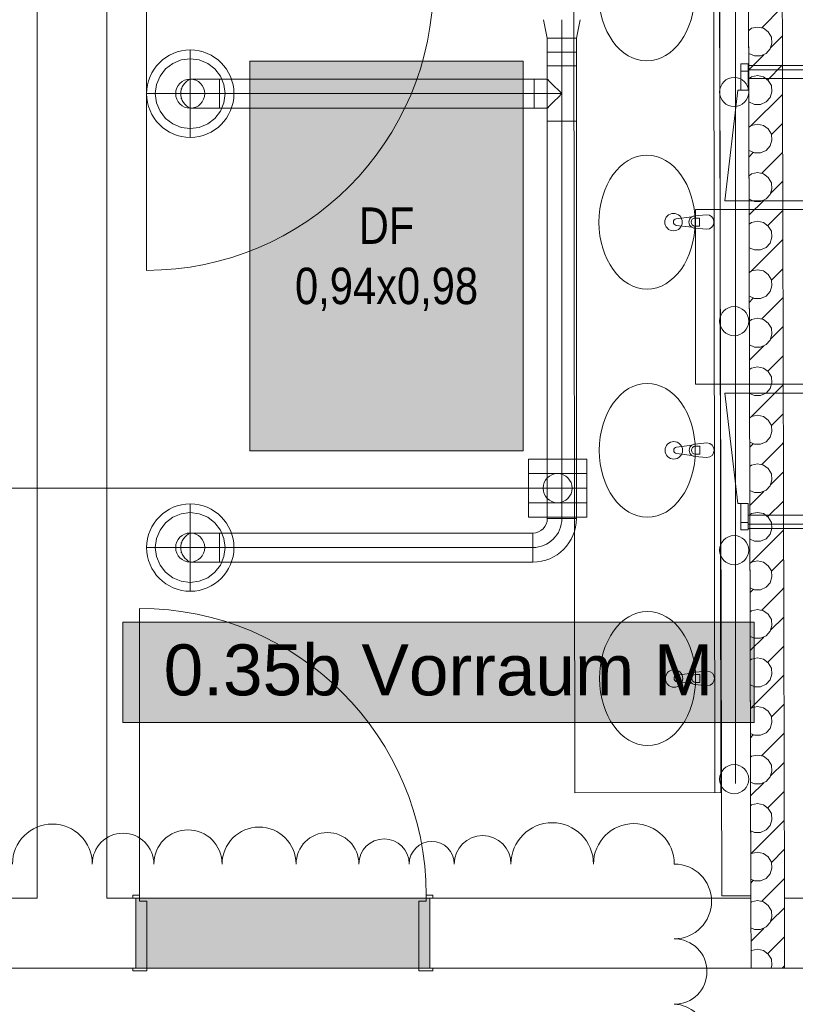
# Model space of a CAD drawing. Header units: metres. Extents: x -80 to 1923, y -189 to 69.
# Tile 147 of 256: x 952.95 to 955.62, y 16.58 to 19.96. Entities that reach past the tile are written whole.
import ezdxf
from ezdxf.enums import TextEntityAlignment as Align

# ---------------------------------------------------------------- set-up
doc = ezdxf.new("R2010")
doc.units = ezdxf.units.M
doc.header["$MEASUREMENT"] = 0
doc.linetypes.add('STRICHPUNKT2', pattern=[12.7, 6.35, -3.175, 0, -3.175])
for name, color, linetype in [('10 Wand außen', 7, 'Continuous'), ('70 Entwässerung_Schmutzwasser', 7, 'Continuous'), ('70 Lüftung', 7, 'Continuous'), ('90 Allgemein Hinweise', 7, 'Continuous'), ('Abbruch_10 Wand außen', 7, 'Continuous'), ('Neubau_00 Schraffuren', 7, 'Continuous'), ('Neubau_10 Wand außen', 7, 'Continuous'), ('Neubau_10 Wand innen', 7, 'Continuous'), ('Neubau_30 Dachfenster', 7, 'Continuous'), ('Neubau_50 Möblierung', 7, 'Continuous'), ('Neubau_70 Entwässerung_Schmutzwasser', 7, 'Continuous'), ('Neubau_80 Raum', 7, 'Continuous')]:
    doc.layers.add(name, color=color, linetype=linetype)
doc.styles.add('ERSTELLTER_STIL_1', font='ARIALN.TTF')
doc.styles.add('ERSTELLTER_STIL_2', font='ARIALN.TTF')
doc.styles.add('ERSTELLTER_STIL_3', font='arial.ttf')
doc.linetypes.add('Abbruch 1', pattern='A,0,[1,995_ARC_250 PAU_GR+SC_2607011.Shx,S=0.001984,R=0,X=0,Y=0],-0.25,0', length=0.25)

# ---------------------------------------------------------------- blocks, each defined once
blk = doc.blocks.new('Blockrahmentür 1-Fl 27_7')
at = {"layer": 'Neubau_10 Wand außen', "color": 7, "linetype": 'Continuous', "lineweight": 13}
for p, q in [((0.4925, 0.01), (0.4925, 0.995)), ((-0.4925, 0.01), (-0.515, 0.01)), ((-0.515, 0.01), (-0.515, 0)), ((-0.515, 0), (-0.505, 0)), ((-0.505, 0), (-0.505, -0.24)), ((-0.4925, -0.01), (-0.4925, 0.01)), ((0.4925, -0.01), (0.4925, 0.01)), ((0.4925, 0.01), (0.515, 0.01)), ((0.515, 0), (0.505, 0)), ((0.505, 0), (0.505, -0.24)), ((0.515, 0.01), (0.515, 0)), ((-0.4675, -0.01), (-0.4925, -0.01)), ((-0.4675, -0.25), (-0.4675, -0.01)), ((0.4675, -0.25), (0.4675, -0.01)), ((0.4675, -0.01), (0.4925, -0.01)), ((-0.505, -0.24), (-0.515, -0.24)), ((-0.515, -0.24), (-0.515, -0.25)), ((-0.515, -0.25), (-0.4675, -0.25)), ((0.515, -0.25), (0.4675, -0.25)), ((0.505, -0.24), (0.515, -0.24)), ((0.515, -0.24), (0.515, -0.25))]:
    blk.add_line(p, q, dxfattribs=at)
at = {"layer": 'Neubau_10 Wand außen', "color": 7, "linetype": 'Continuous', "lineweight": 9}
for p, q in [((-0.505, 0), (-0.505, -0.24)), ((-0.505, 0), (-0.505, -0.24)), ((0.505, 0), (0.505, -0.24)), ((0.505, 0), (0.505, -0.24))]:
    blk.add_line(p, q, dxfattribs=at)
blk.add_arc((0.4925, 0.01), 0.985, 90, 180, dxfattribs=at)
blk = doc.blocks.new('*X246', base_point=(929.77, 0))
at = {"layer": 'Neubau_10 Wand innen', "color": 8, "linetype": 'Continuous', "lineweight": 9}
for p, q in [((955.5012, 16.9312), (955.5119, 16.9419)), ((955.4663, 16.929), (955.464, 16.9273)), ((955.4867, 16.9333), (955.4663, 16.929)), ((955.507, 16.929), (955.4867, 16.9333)), ((955.5238, 16.9168), (955.507, 16.929)), ((955.5342, 16.8988), (955.5238, 16.9168)), ((955.5318, 16.8618), (955.579, 16.909)), ((955.53, 16.8583), (955.5364, 16.8781)), ((955.5364, 16.8781), (955.5342, 16.8988)), ((955.4642, 16.8398), (955.4763, 16.8344)), ((955.4971, 16.8344), (955.5161, 16.8429)), ((955.5161, 16.8429), (955.53, 16.8583)), ((955.4643, 16.7943), (955.5082, 16.8382)), ((955.4763, 16.8344), (955.4971, 16.8344)), ((955.522, 16.752), (955.5793, 16.8093)), ((955.4663, 16.7623), (955.4644, 16.7609)), ((955.4867, 16.7667), (955.4663, 16.7623)), ((955.507, 16.7623), (955.4867, 16.7667)), ((955.5238, 16.7501), (955.507, 16.7623)), ((955.5342, 16.7321), (955.5238, 16.7501)), ((955.5333, 16.7019), (955.5364, 16.7114)), ((955.5364, 16.7114), (955.5342, 16.7321)), ((955.5719, 16.7019), (955.5795, 16.7095))]:
    blk.add_line(p, q, dxfattribs=at)
blk = doc.blocks.new('*X248', base_point=(929.77, 0))
at = {"layer": 'Neubau_10 Wand innen', "color": 8, "linetype": 'Continuous', "lineweight": 9}
for p, q in [((955.4651, 20.0951), (955.566, 20.196)), ((955.5161, 20.1762), (955.53, 20.1917)), ((955.53, 20.1917), (955.5314, 20.196)), ((955.456, 20.1777), (955.4573, 20.1762)), ((955.4573, 20.1762), (955.4763, 20.1678)), ((955.4763, 20.1678), (955.4971, 20.1678)), ((955.4971, 20.1678), (955.5161, 20.1762)), ((955.4663, 20.0957), (955.4562, 20.0883)), ((955.4867, 20.1), (955.4663, 20.0957)), ((955.507, 20.0957), (955.4867, 20.1)), ((955.5238, 20.0835), (955.507, 20.0957)), ((955.5345, 20.0645), (955.5712, 20.1012)), ((955.5342, 20.0655), (955.5238, 20.0835)), ((955.5364, 20.0448), (955.5342, 20.0655)), ((955.5161, 20.0095), (955.53, 20.025)), ((955.53, 20.025), (955.5364, 20.0448)), ((955.4564, 20.0105), (955.4573, 20.0095)), ((955.4565, 19.9865), (955.47, 20)), ((955.4573, 20.0095), (955.4763, 20.0011)), ((955.47, 20), (955.4722, 20.0022)), ((955.4763, 20.0011), (955.4971, 20.0011)), ((955.4971, 20.0011), (955.5161, 20.0095)), ((955.5012, 19.9312), (955.57, 20)), ((955.57, 20), (955.5714, 20.0014)), ((955.4663, 19.929), (955.4566, 19.9219)), ((955.4867, 19.9333), (955.4663, 19.929)), ((955.507, 19.929), (955.4867, 19.9333)), ((955.5238, 19.9168), (955.507, 19.929)), ((955.5342, 19.8988), (955.5238, 19.9168)), ((955.5318, 19.8618), (955.5717, 19.9017)), ((955.5364, 19.8781), (955.5342, 19.8988)), ((955.5161, 19.8429), (955.53, 19.8583)), ((955.53, 19.8583), (955.5364, 19.8781)), ((955.4568, 19.8434), (955.4573, 19.8429)), ((955.4569, 19.7869), (955.5082, 19.8382)), ((955.4573, 19.8429), (955.4763, 19.8344)), ((955.4763, 19.8344), (955.4971, 19.8344)), ((955.4971, 19.8344), (955.5161, 19.8429)), ((955.522, 19.752), (955.5719, 19.8019)), ((955.4663, 19.7623), (955.457, 19.7556)), ((955.4867, 19.7667), (955.4663, 19.7623)), ((955.507, 19.7623), (955.4867, 19.7667)), ((955.5238, 19.7501), (955.507, 19.7623)), ((955.5342, 19.7321), (955.5238, 19.7501)), ((955.5364, 19.7114), (955.5342, 19.7321)), ((955.4651, 19.5951), (955.5722, 19.7022)), ((955.5161, 19.6762), (955.53, 19.6917)), ((955.53, 19.6917), (955.5364, 19.7114)), ((955.4572, 19.6763), (955.4573, 19.6762)), ((955.4573, 19.6762), (955.4763, 19.6678)), ((955.4763, 19.6678), (955.4971, 19.6678)), ((955.4971, 19.6678), (955.5161, 19.6762)), ((955.4663, 19.5957), (955.4574, 19.5892)), ((955.4867, 19.6), (955.4663, 19.5957)), ((955.507, 19.5957), (955.4867, 19.6)), ((955.5238, 19.5835), (955.507, 19.5957)), ((955.5342, 19.5655), (955.5238, 19.5835)), ((955.5345, 19.5645), (955.5724, 19.6024)), ((955.53, 19.525), (955.5364, 19.5448)), ((955.5364, 19.5448), (955.5342, 19.5655)), ((955.5161, 19.5095), (955.53, 19.525)), ((955.4576, 19.5094), (955.4763, 19.5011)), ((955.4577, 19.4877), (955.47, 19.5)), ((955.47, 19.5), (955.4722, 19.5022)), ((955.4763, 19.5011), (955.4971, 19.5011)), ((955.4971, 19.5011), (955.5161, 19.5095)), ((955.5012, 19.4312), (955.57, 19.5)), ((955.57, 19.5), (955.5726, 19.5026)), ((955.4663, 19.429), (955.4578, 19.4228)), ((955.4867, 19.4333), (955.4663, 19.429)), ((955.507, 19.429), (955.4867, 19.4333)), ((955.5238, 19.4168), (955.507, 19.429)), ((955.5342, 19.3988), (955.5238, 19.4168)), ((955.53, 19.3583), (955.5364, 19.3781)), ((955.5318, 19.3618), (955.5729, 19.4029)), ((955.5364, 19.3781), (955.5342, 19.3988)), ((955.458, 19.3425), (955.4763, 19.3344)), ((955.4971, 19.3344), (955.5161, 19.3429)), ((955.5161, 19.3429), (955.53, 19.3583)), ((955.4582, 19.2882), (955.5082, 19.3382)), ((955.4763, 19.3344), (955.4971, 19.3344)), ((955.522, 19.252), (955.5731, 19.3031)), ((955.4663, 19.2623), (955.4583, 19.2565)), ((955.4867, 19.2667), (955.4663, 19.2623)), ((955.507, 19.2623), (955.4867, 19.2667)), ((955.5238, 19.2501), (955.507, 19.2623)), ((955.5342, 19.2321), (955.5238, 19.2501)), ((955.53, 19.1917), (955.5364, 19.2114)), ((955.5364, 19.2114), (955.5342, 19.2321)), ((955.4585, 19.1757), (955.4763, 19.1678)), ((955.4651, 19.0951), (955.5734, 19.2034)), ((955.4971, 19.1678), (955.5161, 19.1762)), ((955.5161, 19.1762), (955.53, 19.1917)), ((955.4763, 19.1678), (955.4971, 19.1678)), ((955.4663, 19.0957), (955.4587, 19.0901)), ((955.4867, 19.1), (955.4663, 19.0957)), ((955.507, 19.0957), (955.4867, 19.1)), ((955.5238, 19.0835), (955.507, 19.0957)), ((955.5342, 19.0655), (955.5238, 19.0835)), ((955.5345, 19.0645), (955.5736, 19.1036)), ((955.53, 19.025), (955.5364, 19.0448)), ((955.5364, 19.0448), (955.5342, 19.0655)), ((955.4589, 19.0088), (955.4763, 19.0011)), ((955.4971, 19.0011), (955.5161, 19.0095)), ((955.5161, 19.0095), (955.53, 19.025)), ((955.57, 19), (955.5739, 19.0039)), ((955.4589, 18.9889), (955.47, 19)), ((955.47, 19), (955.4722, 19.0022)), ((955.4763, 19.0011), (955.4971, 19.0011)), ((955.5012, 18.9312), (955.57, 19)), ((955.4663, 18.929), (955.4591, 18.9237)), ((955.4867, 18.9333), (955.4663, 18.929)), ((955.507, 18.929), (955.4867, 18.9333)), ((955.5238, 18.9168), (955.507, 18.929)), ((955.5342, 18.8988), (955.5238, 18.9168)), ((955.5318, 18.8618), (955.5741, 18.9041)), ((955.53, 18.8583), (955.5364, 18.8781)), ((955.5364, 18.8781), (955.5342, 18.8988)), ((955.4593, 18.842), (955.4763, 18.8344)), ((955.4594, 18.7894), (955.5082, 18.8382)), ((955.4763, 18.8344), (955.4971, 18.8344)), ((955.4971, 18.8344), (955.5161, 18.8429)), ((955.5161, 18.8429), (955.53, 18.8583)), ((955.522, 18.752), (955.5744, 18.8044)), ((955.4867, 18.7667), (955.4663, 18.7623)), ((955.507, 18.7623), (955.4867, 18.7667)), ((955.4663, 18.7623), (955.4595, 18.7574)), ((955.5238, 18.7501), (955.507, 18.7623)), ((955.5342, 18.7321), (955.5238, 18.7501)), ((955.4651, 18.5951), (955.5746, 18.7046)), ((955.53, 18.6917), (955.5364, 18.7114)), ((955.5364, 18.7114), (955.5342, 18.7321)), ((955.4597, 18.6751), (955.4763, 18.6678)), ((955.4763, 18.6678), (955.4971, 18.6678)), ((955.4971, 18.6678), (955.5161, 18.6762)), ((955.5161, 18.6762), (955.53, 18.6917)), ((955.4867, 18.6), (955.4663, 18.5957)), ((955.507, 18.5957), (955.4867, 18.6)), ((955.5345, 18.5645), (955.5749, 18.6049)), ((955.4663, 18.5957), (955.4599, 18.591)), ((955.5238, 18.5835), (955.507, 18.5957)), ((955.5342, 18.5655), (955.5238, 18.5835)), ((955.5364, 18.5448), (955.5342, 18.5655)), ((955.53, 18.525), (955.5364, 18.5448)), ((955.4601, 18.5083), (955.4763, 18.5011)), ((955.4601, 18.4901), (955.47, 18.5)), ((955.47, 18.5), (955.4722, 18.5022)), ((955.4763, 18.5011), (955.4971, 18.5011)), ((955.4971, 18.5011), (955.5161, 18.5095)), ((955.5012, 18.4312), (955.57, 18.5)), ((955.5161, 18.5095), (955.53, 18.525)), ((955.57, 18.5), (955.5751, 18.5051)), ((955.4663, 18.429), (955.4603, 18.4246)), ((955.4867, 18.4333), (955.4663, 18.429)), ((955.507, 18.429), (955.4867, 18.4333)), ((955.5238, 18.4168), (955.507, 18.429)), ((955.5342, 18.3988), (955.5238, 18.4168)), ((955.5318, 18.3618), (955.5754, 18.4054)), ((955.5364, 18.3781), (955.5342, 18.3988)), ((955.53, 18.3583), (955.5364, 18.3781)), ((955.4605, 18.3414), (955.4763, 18.3344)), ((955.4606, 18.2906), (955.5082, 18.3382)), ((955.4763, 18.3344), (955.4971, 18.3344)), ((955.4971, 18.3344), (955.5161, 18.3429)), ((955.5161, 18.3429), (955.53, 18.3583)), ((955.522, 18.252), (955.5756, 18.3056)), ((955.4663, 18.2623), (955.4607, 18.2583)), ((955.4867, 18.2667), (955.4663, 18.2623)), ((955.507, 18.2623), (955.4867, 18.2667)), ((955.5238, 18.2501), (955.507, 18.2623)), ((955.5342, 18.2321), (955.5238, 18.2501)), ((955.5364, 18.2114), (955.5342, 18.2321)), ((955.4651, 18.0951), (955.5758, 18.2058)), ((955.5161, 18.1762), (955.53, 18.1917)), ((955.53, 18.1917), (955.5364, 18.2114)), ((955.4609, 18.1746), (955.4763, 18.1678)), ((955.4763, 18.1678), (955.4971, 18.1678)), ((955.4971, 18.1678), (955.5161, 18.1762)), ((955.4663, 18.0957), (955.4611, 18.0919)), ((955.4867, 18.1), (955.4663, 18.0957)), ((955.507, 18.0957), (955.4867, 18.1)), ((955.5238, 18.0835), (955.507, 18.0957)), ((955.5345, 18.0645), (955.5761, 18.1061)), ((955.5342, 18.0655), (955.5238, 18.0835)), ((955.5364, 18.0448), (955.5342, 18.0655)), ((955.5161, 18.0095), (955.53, 18.025)), ((955.53, 18.025), (955.5364, 18.0448)), ((955.4613, 18.0077), (955.4763, 18.0011)), ((955.4614, 17.9914), (955.47, 18)), ((955.47, 18), (955.4722, 18.0022)), ((955.4763, 18.0011), (955.4971, 18.0011)), ((955.4971, 18.0011), (955.5161, 18.0095)), ((955.5012, 17.9312), (955.57, 18)), ((955.57, 18), (955.5763, 18.0063)), ((955.4663, 17.929), (955.4615, 17.9255)), ((955.4867, 17.9333), (955.4663, 17.929)), ((955.507, 17.929), (955.4867, 17.9333)), ((955.5238, 17.9168), (955.507, 17.929)), ((955.5342, 17.8988), (955.5238, 17.9168)), ((955.5318, 17.8618), (955.5766, 17.9066)), ((955.5364, 17.8781), (955.5342, 17.8988)), ((955.5161, 17.8429), (955.53, 17.8583)), ((955.53, 17.8583), (955.5364, 17.8781)), ((955.4617, 17.8409), (955.4763, 17.8344)), ((955.4619, 17.7919), (955.5082, 17.8382)), ((955.4763, 17.8344), (955.4971, 17.8344)), ((955.4971, 17.8344), (955.5161, 17.8429)), ((955.522, 17.752), (955.5768, 17.8068)), ((955.4663, 17.7623), (955.4619, 17.7592)), ((955.4867, 17.7667), (955.4663, 17.7623)), ((955.507, 17.7623), (955.4867, 17.7667)), ((955.5238, 17.7501), (955.507, 17.7623)), ((955.5342, 17.7321), (955.5238, 17.7501)), ((955.5364, 17.7114), (955.5342, 17.7321)), ((955.4651, 17.5951), (955.5771, 17.7071)), ((955.5161, 17.6762), (955.53, 17.6917)), ((955.53, 17.6917), (955.5364, 17.7114)), ((955.4622, 17.674), (955.4763, 17.6678)), ((955.4763, 17.6678), (955.4971, 17.6678)), ((955.4971, 17.6678), (955.5161, 17.6762)), ((955.4663, 17.5957), (955.4624, 17.5928)), ((955.4867, 17.6), (955.4663, 17.5957)), ((955.507, 17.5957), (955.4867, 17.6)), ((955.5238, 17.5835), (955.507, 17.5957)), ((955.5342, 17.5655), (955.5238, 17.5835)), ((955.5345, 17.5645), (955.5773, 17.6073)), ((955.5364, 17.5448), (955.5342, 17.5655)), ((955.5161, 17.5095), (955.53, 17.525)), ((955.53, 17.525), (955.5364, 17.5448)), ((955.4626, 17.5072), (955.4763, 17.5011)), ((955.4626, 17.4926), (955.47, 17.5)), ((955.47, 17.5), (955.4722, 17.5022)), ((955.4763, 17.5011), (955.4971, 17.5011)), ((955.4971, 17.5011), (955.5161, 17.5095)), ((955.5012, 17.4312), (955.57, 17.5)), ((955.57, 17.5), (955.5776, 17.5076)), ((955.4663, 17.429), (955.4628, 17.4264)), ((955.4867, 17.4333), (955.4663, 17.429)), ((955.507, 17.429), (955.4867, 17.4333)), ((955.5238, 17.4168), (955.507, 17.429)), ((955.5342, 17.3988), (955.5238, 17.4168)), ((955.5318, 17.3618), (955.5778, 17.4078)), ((955.5364, 17.3781), (955.5342, 17.3988)), ((955.5161, 17.3429), (955.53, 17.3583)), ((955.53, 17.3583), (955.5364, 17.3781)), ((955.463, 17.3403), (955.4763, 17.3344)), ((955.4631, 17.2931), (955.5082, 17.3382)), ((955.4763, 17.3344), (955.4971, 17.3344)), ((955.4971, 17.3344), (955.5161, 17.3429)), ((955.522, 17.252), (955.5781, 17.3081)), ((955.4663, 17.2623), (955.4632, 17.2601)), ((955.4867, 17.2667), (955.4663, 17.2623)), ((955.507, 17.2623), (955.4867, 17.2667)), ((955.5238, 17.2501), (955.507, 17.2623)), ((955.5342, 17.2321), (955.5238, 17.2501)), ((955.53, 17.1917), (955.5364, 17.2114)), ((955.5364, 17.2114), (955.5342, 17.2321)), ((955.4651, 17.0951), (955.5783, 17.2083)), ((955.5161, 17.1762), (955.53, 17.1917)), ((955.4634, 17.1735), (955.4763, 17.1678)), ((955.4763, 17.1678), (955.4971, 17.1678)), ((955.4971, 17.1678), (955.5161, 17.1762)), ((955.4663, 17.0957), (955.4636, 17.0937)), ((955.4867, 17.1), (955.4663, 17.0957)), ((955.507, 17.0957), (955.4867, 17.1)), ((955.5238, 17.0835), (955.507, 17.0957)), ((955.5342, 17.0655), (955.5238, 17.0835)), ((955.5345, 17.0645), (955.5786, 17.1086)), ((955.53, 17.025), (955.5364, 17.0448)), ((955.5364, 17.0448), (955.5342, 17.0655)), ((955.4971, 17.0011), (955.5161, 17.0095)), ((955.5161, 17.0095), (955.53, 17.025)), ((955.57, 17), (955.5788, 17.0088)), ((955.4638, 17.0066), (955.4763, 17.0011)), ((955.4638, 16.9938), (955.47, 17)), ((955.47, 17), (955.4722, 17.0022)), ((955.4763, 17.0011), (955.4971, 17.0011)), ((955.5119, 16.9419), (955.57, 17))]:
    blk.add_line(p, q, dxfattribs=at)
blk = doc.blocks.new('Tisch-Stuhlgruppe eckig 27[32]_1', base_point=(956.4741, 19.0066))
at = {"layer": 'Neubau_50 Möblierung', "color": 8, "linetype": 'Continuous', "lineweight": 18}
for p, q in [((955.4295, 19.7816), (955.4545, 19.7816)), ((955.4545, 19.7866), (955.6938, 19.7866)), ((955.7188, 19.7816), (955.6938, 19.7816)), ((956.0295, 19.7816), (956.0545, 19.7816)), ((956.0545, 19.7866), (956.2938, 19.7866)), ((956.3188, 19.7816), (956.2938, 19.7816)), ((956.6295, 19.7816), (956.6545, 19.7816)), ((956.6545, 19.7866), (956.8938, 19.7866)), ((956.9188, 19.7816), (956.8938, 19.7816)), ((957.2295, 19.7816), (957.2545, 19.7816)), ((957.2545, 19.7866), (957.4938, 19.7866)), ((957.5188, 19.7816), (957.4938, 19.7816)), ((958.1491, 19.1513), (958.1491, 19.1263)), ((958.1541, 19.1263), (958.1541, 18.8869)), ((958.1491, 18.8619), (958.1491, 18.8869)), ((955.4295, 18.2316), (955.4545, 18.2316)), ((955.4545, 18.2266), (955.6938, 18.2266)), ((955.7188, 18.2316), (955.6938, 18.2316)), ((956.0295, 18.2316), (956.0545, 18.2316)), ((956.0545, 18.2266), (956.2938, 18.2266)), ((956.3188, 18.2316), (956.2938, 18.2316)), ((956.6295, 18.2316), (956.6545, 18.2316)), ((956.6545, 18.2266), (956.8938, 18.2266)), ((956.9188, 18.2316), (956.8938, 18.2316)), ((957.2295, 18.2316), (957.2545, 18.2316)), ((957.2545, 18.2266), (957.4938, 18.2266)), ((957.5188, 18.2316), (957.4938, 18.2316))]:
    blk.add_line(p, q, dxfattribs=at)
at = {"layer": 'Neubau_50 Möblierung', "color": 8, "linetype": 'Continuous', "lineweight": 18, "flags": 128}
for points in [[(955.4295, 19.7166), (955.4545, 19.7166), (955.4545, 19.8066), (955.4295, 19.8066)], [(955.4545, 19.7566), (955.6938, 19.7566), (955.6938, 19.8016), (955.4545, 19.8016)], [(955.7188, 19.7166), (955.6938, 19.7166), (955.6938, 19.8066), (955.7188, 19.8066)], [(956.0295, 19.7166), (956.0545, 19.7166), (956.0545, 19.8066), (956.0295, 19.8066)], [(956.0545, 19.7566), (956.2938, 19.7566), (956.2938, 19.8016), (956.0545, 19.8016)], [(956.3188, 19.7166), (956.2938, 19.7166), (956.2938, 19.8066), (956.3188, 19.8066)], [(956.6295, 19.7166), (956.6545, 19.7166), (956.6545, 19.8066), (956.6295, 19.8066)], [(956.6545, 19.7566), (956.8938, 19.7566), (956.8938, 19.8016), (956.6545, 19.8016)], [(956.9188, 19.7166), (956.8938, 19.7166), (956.8938, 19.8066), (956.9188, 19.8066)], [(957.2295, 19.7166), (957.2545, 19.7166), (957.2545, 19.8066), (957.2295, 19.8066)], [(957.2545, 19.7566), (957.4938, 19.7566), (957.4938, 19.8016), (957.2545, 19.8016)], [(957.5188, 19.7166), (957.4938, 19.7166), (957.4938, 19.8066), (957.5188, 19.8066)], [(955.3741, 19.3366), (955.7741, 19.3366), (955.7289, 19.7166), (955.6938, 19.7166), (955.6938, 19.7566), (955.4545, 19.7566), (955.4545, 19.7166), (955.4194, 19.7166)], [(955.9741, 19.3366), (956.3741, 19.3366), (956.3289, 19.7166), (956.2938, 19.7166), (956.2938, 19.7566), (956.0545, 19.7566), (956.0545, 19.7166), (956.0194, 19.7166)], [(956.5741, 19.3366), (956.9741, 19.3366), (956.9289, 19.7166), (956.8938, 19.7166), (956.8938, 19.7566), (956.6545, 19.7566), (956.6545, 19.7166), (956.6194, 19.7166)], [(957.1741, 19.3366), (957.5741, 19.3366), (957.5289, 19.7166), (957.4938, 19.7166), (957.4938, 19.7566), (957.2545, 19.7566), (957.2545, 19.7166), (957.2194, 19.7166)], [(955.2741, 18.7066), (957.6741, 18.7066), (957.6741, 19.3066), (955.2741, 19.3066)], [(957.7041, 19.2066), (957.7041, 18.8066), (958.0841, 18.8519), (958.0841, 18.8869), (958.1241, 18.8869), (958.1241, 19.1263), (958.0841, 19.1263), (958.0841, 19.1614)], [(958.0841, 19.1513), (958.0841, 19.1263), (958.1741, 19.1263), (958.1741, 19.1513)], [(958.1241, 19.1263), (958.1241, 18.8869), (958.1691, 18.8869), (958.1691, 19.1263)], [(958.0841, 18.8619), (958.0841, 18.8869), (958.1741, 18.8869), (958.1741, 18.8619)], [(955.3741, 18.6766), (955.7741, 18.6766), (955.7289, 18.2966), (955.6938, 18.2966), (955.6938, 18.2566), (955.4545, 18.2566), (955.4545, 18.2966), (955.4194, 18.2966)], [(955.9741, 18.6766), (956.3741, 18.6766), (956.3289, 18.2966), (956.2938, 18.2966), (956.2938, 18.2566), (956.0545, 18.2566), (956.0545, 18.2966), (956.0194, 18.2966)], [(956.5741, 18.6766), (956.9741, 18.6766), (956.9289, 18.2966), (956.8938, 18.2966), (956.8938, 18.2566), (956.6545, 18.2566), (956.6545, 18.2966), (956.6194, 18.2966)], [(957.1741, 18.6766), (957.5741, 18.6766), (957.5289, 18.2966), (957.4938, 18.2966), (957.4938, 18.2566), (957.2545, 18.2566), (957.2545, 18.2966), (957.2194, 18.2966)], [(955.4295, 18.2966), (955.4545, 18.2966), (955.4545, 18.2066), (955.4295, 18.2066)], [(955.7188, 18.2966), (955.6938, 18.2966), (955.6938, 18.2066), (955.7188, 18.2066)], [(956.0295, 18.2966), (956.0545, 18.2966), (956.0545, 18.2066), (956.0295, 18.2066)], [(956.3188, 18.2966), (956.2938, 18.2966), (956.2938, 18.2066), (956.3188, 18.2066)], [(956.6295, 18.2966), (956.6545, 18.2966), (956.6545, 18.2066), (956.6295, 18.2066)], [(956.9188, 18.2966), (956.8938, 18.2966), (956.8938, 18.2066), (956.9188, 18.2066)], [(957.2295, 18.2966), (957.2545, 18.2966), (957.2545, 18.2066), (957.2295, 18.2066)], [(957.5188, 18.2966), (957.4938, 18.2966), (957.4938, 18.2066), (957.5188, 18.2066)], [(955.4545, 18.2566), (955.6938, 18.2566), (955.6938, 18.2116), (955.4545, 18.2116)], [(956.0545, 18.2566), (956.2938, 18.2566), (956.2938, 18.2116), (956.0545, 18.2116)], [(956.6545, 18.2566), (956.8938, 18.2566), (956.8938, 18.2116), (956.6545, 18.2116)], [(957.2545, 18.2566), (957.4938, 18.2566), (957.4938, 18.2116), (957.2545, 18.2116)]]:
    blk.add_lwpolyline(points, close=True, dxfattribs=at)
blk = doc.blocks.new('Bodenablauf 27[50]_1', base_point=(954.7997, 18.3499))
at = {"layer": 'Neubau_50 Möblierung', "color": 8, "linetype": 'Continuous', "lineweight": 18}
for p, q in [((954.6997, 18.2499), (954.6997, 18.4499)), ((954.6997, 18.4499), (954.8997, 18.4499)), ((954.8997, 18.4499), (954.8997, 18.2499)), ((954.8997, 18.3999), (954.6997, 18.3999)), ((954.6997, 18.3499), (954.8997, 18.3499)), ((954.8997, 18.2999), (954.6997, 18.2999)), ((954.8997, 18.2499), (954.6997, 18.2499))]:
    blk.add_line(p, q, dxfattribs=at)
blk = doc.blocks.new('Mehrfach Waschbecken 27[249]_1', base_point=(955.3582, 18.8719))
at = {"layer": 'Neubau_50 Möblierung', "color": 8, "linetype": 'Continuous', "lineweight": 18}
for p, q in [((954.8545, 20.4385), (955.3563, 20.4391)), ((954.8584, 17.3041), (954.8545, 20.4385)), ((955.3401, 17.3047), (955.3363, 20.4391)), ((955.3601, 17.3047), (955.3563, 20.4391)), ((955.2861, 20.0608), (955.2712, 20.0608)), ((955.2861, 20.0336), (955.2861, 20.0608)), ((955.2712, 20.0336), (955.2861, 20.0336)), ((955.287, 19.2772), (955.2721, 19.2772)), ((955.2871, 19.25), (955.287, 19.2772)), ((955.2722, 19.25), (955.2871, 19.25)), ((955.288, 18.4936), (955.2731, 18.4936)), ((955.2731, 18.4664), (955.288, 18.4664)), ((955.288, 18.4664), (955.288, 18.4936)), ((955.289, 17.71), (955.2741, 17.71)), ((955.289, 17.6828), (955.289, 17.71)), ((955.2741, 17.6828), (955.289, 17.6828)), ((954.8584, 17.3041), (955.3601, 17.3047))]:
    blk.add_line(p, q, dxfattribs=at)
at = {"layer": 'Neubau_50 Möblierung', "color": 8, "linetype": 'Continuous', "lineweight": 18, "flags": 128}
for points in [[(955.311, 20.0223), (955.2691, 20.0262, -0.12102), (955.2595, 20.0295), (955.2066, 20.036, -0.882566), (955.2066, 20.0582), (955.2595, 20.0649, -0.12102), (955.269, 20.0682), (955.3109, 20.0723, -1)], [(955.312, 19.2387), (955.27, 19.2426, -0.12102), (955.2605, 19.2459), (955.2076, 19.2524, -0.882566), (955.2075, 19.2746), (955.2605, 19.2813, -0.12102), (955.27, 19.2846), (955.3119, 19.2887, -1)], [(955.3129, 18.4551), (955.271, 18.459, -0.12102), (955.2615, 18.4623), (955.2085, 18.4688, -0.882566), (955.2085, 18.491), (955.2614, 18.4977, -0.12102), (955.2709, 18.501), (955.3129, 18.5051, -1)], [(955.3139, 17.6715), (955.272, 17.6754, -0.12102), (955.2624, 17.6787), (955.2095, 17.6852, -0.882566), (955.2095, 17.7074), (955.2624, 17.7141, -0.12102), (955.2719, 17.7174), (955.3138, 17.7215, -1)]]:
    blk.add_lwpolyline(points, format="xyb", close=True, dxfattribs=at)
at = {"layer": 'Neubau_50 Möblierung', "color": 8, "linetype": 'Continuous', "lineweight": 18}
for centre in [(955.1971, 20.0471), (955.198, 19.2635), (955.199, 18.4799), (955.2, 17.6963)]:
    blk.add_circle(centre, 0.03, dxfattribs=at)
for centre, radius, start, end in [((955.2709, 20.0472), 0.0211, 122.8417, 237.2996), ((955.2712, 20.0472), 0.0136, 90.0707, 270.0707), ((955.2719, 19.2636), 0.0211, 122.8417, 237.2996), ((955.2722, 19.2636), 0.0136, 90.0707, 270.0707), ((955.2729, 18.48), 0.0211, 122.8417, 237.2996), ((955.2731, 18.48), 0.0136, 90.0707, 270.0707), ((955.2738, 17.6964), 0.0211, 122.8417, 237.2996), ((955.2741, 17.6964), 0.0136, 90.0707, 270.0707)]:
    blk.add_arc(centre, radius, start, end, dxfattribs=at)
for centre in [(955.106, 20.047), (955.1069, 19.2634), (955.1079, 18.4798), (955.1089, 17.6962)]:
    blk.add_ellipse(centre, major_axis=(-0.0003, 0.23), ratio=0.717391, dxfattribs=at)
blk = doc.blocks.new('Vorraum M_0.35b_77_1', base_point=(953.1138, -12.0819))
at = {"layer": 'Neubau_80 Raum', "linetype": 'Continuous', "lineweight": 0, "true_color": 0x272a1c}
blk.add_hatch(color=250, dxfattribs=at).paths.add_polyline_path([(953.3052, 17.5455), (955.4755, 17.5455), (955.4755, 17.8892), (953.3052, 17.8892)])
at = {"layer": 'Neubau_80 Raum', "color": 7, "linetype": 'Continuous', "lineweight": 9, "flags": 128}
blk.add_lwpolyline([(953.3052, 17.5455), (955.4755, 17.5455), (955.4755, 17.8892), (953.3052, 17.8892)], close=True, dxfattribs=at)
at = {"layer": 'Neubau_80 Raum', "color": 7, "lineweight": 9, "style": 'ERSTELLTER_STIL_3'}
blk.add_attdef('stApartmentId', text='', height=0.175, dxfattribs=at).set_placement((954.3903, 17.7258), align=Align.MIDDLE_CENTER)
at = {"layer": 'Neubau_80 Raum', "color": 7, "lineweight": 9}
for tag, height, style, p in [('DUMMY_850', 0.2, 'ERSTELLTER_STIL_1', (952.1567, -10.5422)), ('ROOM_NAME', 0.2, 'ERSTELLTER_STIL_1', (949.8214, -10.6048)), ('ROOM_NUMBER', 0.175, 'ERSTELLTER_STIL_3', (949.9861, -11.1523)), ('measuredNetAreaCode', 0.175, 'ERSTELLTER_STIL_3', (949.9861, -11.6679)), ('perimeterCode', 0.175, 'ERSTELLTER_STIL_3', (949.9861, -12.0116)), ('ceilingHeightCode', 0.175, 'ERSTELLTER_STIL_3', (949.9861, -12.3554)), ('measuredAreaCode', 0.175, 'ERSTELLTER_STIL_3', (949.9861, -12.6991)), ('DUMMY_851_0', 0.175, 'ERSTELLTER_STIL_3', (951.9169, -12.6991)), ('DUMMY_852', 0.175, 'ERSTELLTER_STIL_3', (949.9861, -13.0429)), ('DUMMY_851_1', 0.175, 'ERSTELLTER_STIL_3', (951.9169, -13.0429)), ('DUMMY_853', 0.175, 'ERSTELLTER_STIL_3', (949.9861, -13.3866)), ('DUMMY_851_2', 0.175, 'ERSTELLTER_STIL_3', (951.9169, -13.3866))]:
    blk.add_attdef(tag, text='', height=height, dxfattribs=dict(at, style=style)).set_placement(p, align=Align.TOP_LEFT)
blk = doc.blocks.new('Blockrahmentür 1-Fl 27_34')
at = {"layer": 'Neubau_10 Wand innen', "color": 7, "linetype": 'Continuous', "lineweight": 13}
for p, q in [((0.4925, -0.01), (0.4925, 0.975)), ((-0.4925, -0.01), (-0.515, -0.01)), ((-0.515, -0.01), (-0.515, -0.02)), ((-0.515, -0.02), (-0.505, -0.02)), ((-0.505, -0.02), (-0.505, -0.26)), ((-0.4925, -0.03), (-0.4925, -0.01)), ((-0.4675, -0.03), (-0.4925, -0.03)), ((-0.4675, -0.27), (-0.4675, -0.03)), ((0.4675, -0.27), (0.4675, -0.03)), ((0.4675, -0.03), (0.4925, -0.03)), ((0.4925, -0.03), (0.4925, -0.01)), ((0.4925, -0.01), (0.515, -0.01)), ((0.515, -0.02), (0.505, -0.02)), ((0.505, -0.02), (0.505, -0.26)), ((0.515, -0.01), (0.515, -0.02)), ((-0.505, -0.26), (-0.515, -0.26)), ((-0.515, -0.26), (-0.515, -0.27)), ((-0.515, -0.27), (-0.4675, -0.27)), ((0.515, -0.27), (0.4675, -0.27)), ((0.505, -0.26), (0.515, -0.26)), ((0.515, -0.26), (0.515, -0.27))]:
    blk.add_line(p, q, dxfattribs=at)
at = {"layer": 'Neubau_10 Wand innen', "color": 7, "linetype": 'Continuous', "lineweight": 9}
for p, q in [((-0.505, -0.26), (-0.505, -0.02)), ((-0.505, -0.26), (-0.505, -0.02)), ((0.505, -0.26), (0.505, -0.02)), ((0.505, -0.26), (0.505, -0.02))]:
    blk.add_line(p, q, dxfattribs=at)
blk.add_arc((0.4925, -0.01), 0.985, 90, 180, dxfattribs=at)

msp = doc.modelspace()

# ---------------------------------------------------------------- hatches: boundary and pattern name
at = {"layer": 'Abbruch_10 Wand außen', "linetype": 'Continuous', "lineweight": 0, "true_color": 0xffffff}
msp.add_hatch(color=7, dxfattribs=at).paths.add_polyline_path([(954.3606, 16.9419), (953.3506, 16.9419), (953.3506, 16.7019), (954.3606, 16.7019)])
at = {"layer": 'Neubau_30 Dachfenster', "linetype": 'Continuous', "lineweight": 0, "true_color": 0x000000}
msp.add_hatch(color=18, dxfattribs=at).paths.add_polyline_path([(953.7419, 19.8164), (953.7419, 18.4776), (954.6819, 18.4776), (954.6819, 19.8164)])

# ---------------------------------------------------------------- linework, layer by layer
at = {"layer": '10 Wand außen', "color": 7, "linetype": 'Continuous', "lineweight": 9}
for p, q in [((953.3506, 16.9419), (953.3506, 16.7019)), ((954.3606, 16.9419), (954.3606, 16.7019)), ((955.4646, 16.7019), (955.5796, 16.7019))]:
    msp.add_line(p, q, dxfattribs=at)
at = {"layer": '10 Wand außen', "color": 7, "linetype": 'Continuous', "lineweight": 9, "flags": 128}
for points in [[(953.0113, 20.0928), (953.0113, 16.9419)], [(953.2513, 16.9419), (953.2513, 20.0928)], [(953.0113, 16.9419), (952.3863, 16.9419)], [(953.3506, 16.9419), (953.2513, 16.9419)], [(955.464, 16.9419), (954.3606, 16.9419)], [(957.4493, 16.9419), (955.579, 16.9419)], [(952.3863, 16.7019), (953.0113, 16.7019)], [(953.0113, 16.7019), (953.2513, 16.7019)], [(953.2513, 16.7019), (953.3506, 16.7019)], [(954.3606, 16.7019), (957.4493, 16.7019)]]:
    msp.add_lwpolyline(points, dxfattribs=at)
at = {"layer": '70 Entwässerung_Schmutzwasser', "color": 34, "linetype": 'Continuous', "lineweight": 18, "true_color": 0xa85100}
msp.add_line((955.4112, 17.3352), (955.4112, 20.0613), dxfattribs=at)
for centre in [(955.4063, 19.7102), (955.4063, 18.9235), (955.4063, 18.1369), (955.4063, 17.3503)]:
    msp.add_circle(centre, 0.05, dxfattribs=at)
at = {"layer": '70 Lüftung', "color": 2, "linetype": 'Continuous', "lineweight": 18}
for p, q in [((954.7643, 19.8946), (954.7518, 19.9586)), ((954.8643, 19.8946), (954.8768, 19.9586)), ((954.7643, 19.8946), (954.7643, 19.7996)), ((954.7643, 19.8946), (954.7936, 19.8946)), ((954.8643, 19.8946), (954.7643, 19.8946)), ((954.7936, 19.8946), (954.835, 19.8946)), ((954.835, 19.8946), (954.8643, 19.8946)), ((954.8643, 19.7996), (954.8643, 19.8946)), ((954.7643, 19.8471), (954.8643, 19.8471)), ((954.7643, 19.7996), (954.7643, 19.6096)), ((954.7643, 19.7996), (954.7936, 19.7996)), ((954.7643, 19.7996), (954.7936, 19.7996)), ((954.7936, 19.7996), (954.835, 19.7996)), ((954.7936, 19.7996), (954.835, 19.7996)), ((954.835, 19.7996), (954.8643, 19.7996)), ((954.835, 19.7996), (954.8643, 19.7996)), ((954.8643, 19.6096), (954.8643, 19.7996)), ((953.5408, 19.7546), (953.5374, 19.7546)), ((953.5508, 19.7546), (953.5408, 19.7546)), ((953.5667, 19.7546), (953.5508, 19.7546)), ((953.5874, 19.7546), (953.5667, 19.7546)), ((953.6116, 19.7546), (953.5874, 19.7546)), ((953.6374, 19.7546), (953.6116, 19.7546)), ((953.6374, 19.7546), (953.6374, 19.6546)), ((954.7193, 19.7546), (953.6374, 19.7546)), ((953.6374, 19.7546), (953.6374, 19.7253)), ((954.7193, 19.7546), (954.7193, 19.7529)), ((954.7643, 19.7546), (954.7193, 19.7546)), ((954.7193, 19.7546), (954.7193, 19.7253)), ((954.7193, 19.7529), (954.7193, 19.7479)), ((954.7193, 19.7479), (954.7193, 19.74)), ((954.7643, 19.7546), (954.766, 19.7529)), ((954.766, 19.7529), (954.771, 19.7479)), ((954.771, 19.7479), (954.7789, 19.74)), ((953.5053, 19.7213), (953.5075, 19.7213)), ((953.6374, 19.7253), (953.6374, 19.6839)), ((954.7193, 19.74), (954.7193, 19.7296)), ((954.7193, 19.7296), (954.7193, 19.7175)), ((954.7193, 19.7253), (954.7193, 19.6839)), ((954.7193, 19.7175), (954.7193, 19.7046)), ((954.7789, 19.74), (954.7893, 19.7296)), ((954.7893, 19.7296), (954.8013, 19.7175)), ((954.8013, 19.7175), (954.8143, 19.7046)), ((953.5053, 19.6879), (953.5075, 19.6879)), ((953.6374, 19.6839), (953.6374, 19.6546)), ((954.7193, 19.7046), (954.7193, 19.6917)), ((954.7193, 19.6917), (954.7193, 19.6796)), ((954.7193, 19.6839), (954.7193, 19.6546)), ((954.7193, 19.6796), (954.7193, 19.6692)), ((954.7893, 19.6796), (954.7789, 19.6692)), ((954.8013, 19.6917), (954.7893, 19.6796)), ((954.8143, 19.7046), (954.8013, 19.6917)), ((953.5408, 19.6546), (953.5374, 19.6546)), ((953.5508, 19.6546), (953.5408, 19.6546)), ((953.5667, 19.6546), (953.5508, 19.6546)), ((953.5874, 19.6546), (953.5667, 19.6546)), ((953.6116, 19.6546), (953.5874, 19.6546)), ((953.6374, 19.6546), (953.6116, 19.6546)), ((953.6374, 19.6546), (954.7193, 19.6546)), ((954.7193, 19.6692), (954.7193, 19.6613)), ((954.7193, 19.6613), (954.7193, 19.6563)), ((954.7193, 19.6563), (954.7193, 19.6546)), ((954.7643, 19.6546), (954.7193, 19.6546)), ((954.766, 19.6563), (954.7643, 19.6546)), ((954.771, 19.6613), (954.766, 19.6563)), ((954.7789, 19.6692), (954.771, 19.6613)), ((954.7643, 19.6096), (954.7936, 19.6096)), ((954.7643, 19.6096), (954.7643, 18.2458)), ((954.7643, 19.6096), (954.7936, 19.6096)), ((954.7936, 19.6096), (954.835, 19.6096)), ((954.7936, 19.6096), (954.835, 19.6096)), ((954.835, 19.6096), (954.8643, 19.6096)), ((954.835, 19.6096), (954.8643, 19.6096)), ((954.8643, 18.2458), (954.8643, 19.6096)), ((954.7643, 18.2458), (954.8643, 18.2458)), ((954.7643, 18.2458), (954.7936, 18.2458)), ((954.7936, 18.2458), (954.835, 18.2458)), ((954.835, 18.2458), (954.8643, 18.2458)), ((953.5408, 18.1958), (953.5374, 18.1958)), ((953.5508, 18.1958), (953.5408, 18.1958)), ((953.5667, 18.1958), (953.5508, 18.1958)), ((953.5874, 18.1958), (953.5667, 18.1958)), ((953.6116, 18.1958), (953.5874, 18.1958)), ((953.6374, 18.1958), (953.6116, 18.1958)), ((953.6374, 18.1958), (953.6374, 18.0958)), ((954.7143, 18.1958), (953.6374, 18.1958)), ((953.6374, 18.1958), (953.6374, 18.1666)), ((954.7143, 18.1958), (954.7143, 18.0958)), ((954.7143, 18.1958), (954.7143, 18.1666)), ((953.5053, 18.1625), (953.5075, 18.1625)), ((953.6374, 18.1666), (953.6374, 18.1251)), ((954.7143, 18.1666), (954.7143, 18.1251)), ((953.5053, 18.1292), (953.5075, 18.1292)), ((953.6374, 18.1251), (953.6374, 18.0958)), ((954.7143, 18.1251), (954.7143, 18.0958)), ((953.5408, 18.0958), (953.5374, 18.0958)), ((953.5508, 18.0958), (953.5408, 18.0958)), ((953.5667, 18.0958), (953.5508, 18.0958)), ((953.5874, 18.0958), (953.5667, 18.0958)), ((953.6116, 18.0958), (953.5874, 18.0958)), ((953.6374, 18.0958), (953.6116, 18.0958)), ((953.6374, 18.0958), (954.7143, 18.0958))]:
    msp.add_line(p, q, dxfattribs=at)
at = {"layer": '70 Lüftung', "color": 2, "linetype": 'STRICHPUNKT2', "lineweight": 18}
for p, q in [((954.8143, 19.8946), (954.8143, 19.9586)), ((954.8143, 19.7996), (954.8143, 19.8946)), ((954.8143, 19.6096), (954.8143, 19.7996)), ((953.6374, 19.7046), (953.5374, 19.7046)), ((954.7193, 19.7046), (953.6374, 19.7046)), ((954.8143, 19.7046), (954.7193, 19.7046)), ((954.8143, 19.6096), (954.8143, 18.2458)), ((953.6374, 18.1458), (953.5374, 18.1458)), ((954.7143, 18.1458), (953.6374, 18.1458))]:
    msp.add_line(p, q, dxfattribs=at)
at = {"layer": '70 Lüftung', "color": 253, "linetype": 'STRICHPUNKT2', "lineweight": 18, "true_color": 0xaaaaaa}
for p, q in [((953.5374, 19.5546), (953.5374, 19.8546)), ((953.3874, 19.7046), (953.6874, 19.7046)), ((953.5374, 17.9958), (953.5374, 18.2958)), ((953.3874, 18.1458), (953.6874, 18.1458))]:
    msp.add_line(p, q, dxfattribs=at)
at = {"layer": '70 Lüftung', "color": 253, "linetype": 'Continuous', "lineweight": 18, "true_color": 0xaaaaaa}
for p, q in [((953.5064, 19.8205), (953.4774, 19.8085)), ((953.5374, 19.8246), (953.5064, 19.8205)), ((953.5685, 19.8205), (953.5374, 19.8246)), ((953.5974, 19.8085), (953.5685, 19.8205)), ((953.4526, 19.7895), (953.4335, 19.7646)), ((953.4774, 19.8085), (953.4526, 19.7895)), ((953.6223, 19.7895), (953.5974, 19.8085)), ((953.6414, 19.7646), (953.6223, 19.7895)), ((953.4335, 19.7646), (953.4215, 19.7357)), ((953.6533, 19.7357), (953.6414, 19.7646)), ((953.4215, 19.7357), (953.4174, 19.7046)), ((953.5053, 19.7213), (953.5075, 19.7213)), ((953.6574, 19.7046), (953.6533, 19.7357)), ((953.4174, 19.7046), (953.4215, 19.6735)), ((953.5053, 19.6879), (953.5075, 19.6879)), ((953.5374, 19.7046), (953.5375, 19.7046)), ((953.6533, 19.6735), (953.6574, 19.7046)), ((953.4215, 19.6735), (953.4335, 19.6446)), ((953.6414, 19.6446), (953.6533, 19.6735)), ((953.4335, 19.6446), (953.4526, 19.6197)), ((953.4526, 19.6197), (953.4774, 19.6007)), ((953.5974, 19.6007), (953.6223, 19.6197)), ((953.6223, 19.6197), (953.6414, 19.6446)), ((953.4774, 19.6007), (953.5064, 19.5887)), ((953.5064, 19.5887), (953.5374, 19.5846)), ((953.5374, 19.5846), (953.5685, 19.5887)), ((953.5685, 19.5887), (953.5974, 19.6007)), ((953.5064, 18.2618), (953.4774, 18.2498)), ((953.5374, 18.2658), (953.5064, 18.2618)), ((953.5685, 18.2618), (953.5374, 18.2658)), ((953.5974, 18.2498), (953.5685, 18.2618)), ((953.4526, 18.2307), (953.4335, 18.2058)), ((953.4774, 18.2498), (953.4526, 18.2307)), ((953.6223, 18.2307), (953.5974, 18.2498)), ((953.6414, 18.2058), (953.6223, 18.2307)), ((953.4335, 18.2058), (953.4215, 18.1769)), ((953.6533, 18.1769), (953.6414, 18.2058)), ((953.4215, 18.1769), (953.4174, 18.1458)), ((953.5053, 18.1625), (953.5075, 18.1625)), ((953.6574, 18.1458), (953.6533, 18.1769)), ((953.4174, 18.1458), (953.4215, 18.1148)), ((953.5053, 18.1292), (953.5075, 18.1292)), ((953.5374, 18.1458), (953.5375, 18.1458)), ((953.6533, 18.1148), (953.6574, 18.1458)), ((953.4215, 18.1148), (953.4335, 18.0858)), ((953.6414, 18.0858), (953.6533, 18.1148)), ((953.4335, 18.0858), (953.4526, 18.061)), ((953.4526, 18.061), (953.4774, 18.0419)), ((953.5974, 18.0419), (953.6223, 18.061)), ((953.6223, 18.061), (953.6414, 18.0858)), ((953.4774, 18.0419), (953.5064, 18.0299)), ((953.5064, 18.0299), (953.5374, 18.0258)), ((953.5374, 18.0258), (953.5685, 18.0299)), ((953.5685, 18.0299), (953.5974, 18.0419))]:
    msp.add_line(p, q, dxfattribs=at)
for centre, radius in [((953.5374, 19.7046), 0.15), ((953.5374, 19.7046), 0.05), ((953.5374, 18.1458), 0.15), ((953.5374, 18.1458), 0.05)]:
    msp.add_circle(centre, radius, dxfattribs=at)
at = {"layer": '70 Lüftung', "color": 2, "linetype": 'Continuous', "lineweight": 18}
for centre in [(953.5374, 19.7046), (953.5374, 18.1458)]:
    msp.add_circle(centre, 0.05, dxfattribs=at)
for centre, radius, start, end in [((953.5596, 19.7046), 0.0547, 113.9523, 246.0477), ((954.7143, 18.2458), 0.05, 270, 0), ((954.7143, 18.2458), 0.15, 270, 0), ((953.5596, 18.1458), 0.0547, 113.9523, 246.0477)]:
    msp.add_arc(centre, radius, start, end, dxfattribs=at)
at = {"layer": '70 Lüftung', "color": 253, "linetype": 'Continuous', "lineweight": 18, "true_color": 0xaaaaaa}
for centre in [(953.5596, 19.7046), (953.5596, 18.1458)]:
    msp.add_arc(centre, 0.0547, 113.9523, 246.0477, dxfattribs=at)
at = {"layer": '70 Lüftung', "color": 2, "linetype": 'STRICHPUNKT2', "lineweight": 18}
msp.add_arc((954.7143, 18.2458), 0.1, 270, 0, dxfattribs=at)
at = {"layer": '90 Allgemein Hinweise', "color": 6, "linetype": 'Continuous', "lineweight": 18}
for centre, radius, start, end in [((953.0636, 17.0591), 0.137, 0, 180), ((953.7739, 17.0591), 0.127, 0, 180), ((954.7813, 17.0591), 0.1418, 0, 180), ((955.0618, 17.0591), 0.1387, 0, 180), ((953.3065, 17.0591), 0.1058, 0, 180), ((953.5296, 17.0591), 0.1173, 0, 180), ((954.009, 17.0591), 0.1081, 0, 180), ((954.2034, 17.0591), 0.0863, 0, 180), ((954.5421, 17.0591), 0.0974, 0, 180), ((954.3672, 17.0591), 0.0775, 0, 180), ((955.2005, 16.9307), 0.1284, 270, 90), ((955.2005, 16.6898), 0.1125, 270, 90), ((955.2005, 16.4723), 0.105, 270, 90)]:
    msp.add_arc(centre, radius, start, end, dxfattribs=at)
msp.add_point((955.2005, 17.0591), dxfattribs=at)
at = {"layer": 'Abbruch_10 Wand außen', "color": 40, "linetype": 'Abbruch 1', "lineweight": 9, "true_color": 0xe6c200, "flags": 128}
for points in [[(954.3606, 16.9419), (953.3506, 16.9419)], [(953.3506, 16.7019), (954.3606, 16.7019)]]:
    msp.add_lwpolyline(points, dxfattribs=at)
at = {"layer": 'Neubau_00 Schraffuren', "color": 7, "linetype": 'Continuous', "lineweight": 9, "flags": 128}
msp.add_lwpolyline([(955.3562, 20.0858), (955.4562, 20.0861), (955.4639, 16.9497), (955.3639, 16.9494)], close=True, dxfattribs=at)
at = {"layer": 'Neubau_10 Wand außen', "color": 7, "linetype": 'Continuous', "lineweight": 9}
for p, q in [((955.464, 16.9419), (955.4646, 16.7019)), ((955.464, 16.9419), (955.4646, 16.7019)), ((955.5796, 16.7019), (955.579, 16.9419)), ((955.5796, 16.7019), (955.579, 16.9419))]:
    msp.add_line(p, q, dxfattribs=at)
at = {"layer": 'Neubau_10 Wand innen', "color": 7, "linetype": 'Continuous', "lineweight": 9, "flags": 128}
for points in [[(955.579, 16.9419), (955.5709, 20.196)], [(955.4562, 20.0928), (955.464, 16.9419)]]:
    msp.add_lwpolyline(points, dxfattribs=at)
at = {"layer": 'Neubau_30 Dachfenster', "color": 7, "linetype": 'Continuous', "lineweight": 9, "flags": 128}
msp.add_lwpolyline([(953.7419, 19.8164), (953.7419, 18.4776), (954.6819, 18.4776), (954.6819, 19.8164)], close=True, dxfattribs=at)
at = {"layer": 'Neubau_70 Entwässerung_Schmutzwasser', "color": 34, "linetype": 'Continuous', "lineweight": 18, "true_color": 0xa85100}
msp.add_line((954.7997, 18.3499), (948.868, 18.3499), dxfattribs=at)
msp.add_circle((954.7997, 18.3499), 0.05, dxfattribs=at)

# ---------------------------------------------------------------- block references
at = {"layer": 'Neubau_10 Wand außen', "color": 7, "linetype": 'Continuous', "lineweight": 13, "xscale": -1}
msp.add_blockref('Blockrahmentür 1-Fl 27_7', (953.8556, 16.9419), dxfattribs=at)
at = {"layer": 'Neubau_10 Wand innen', "color": 7, "linetype": 'Continuous', "lineweight": 13, "rotation": 180}
msp.add_blockref('Blockrahmentür 1-Fl 27_34', (953.8799, 20.0728), dxfattribs=at)
at = {"layer": 'Neubau_10 Wand innen', "color": 7, "lineweight": 9}
for name in ['*X248', '*X246']:
    msp.add_blockref(name, (929.77, 0), dxfattribs=at)
at = {"layer": 'Neubau_50 Möblierung', "color": 8, "linetype": 'Continuous', "lineweight": 18}
for name, p in [('Mehrfach Waschbecken 27[249]_1', (955.3582, 18.8719)), ('Tisch-Stuhlgruppe eckig 27[32]_1', (956.4741, 19.0066)), ('Bodenablauf 27[50]_1', (954.7997, 18.3499))]:
    msp.add_blockref(name, p, dxfattribs=at)
at = {"layer": 'Neubau_80 Raum', "color": 7, "linetype": 'Continuous', "lineweight": 13}
ref = msp.add_blockref('Vorraum M_0.35b_77_1', (953.1138, -12.0819), dxfattribs=at)
ref.add_attrib('stApartmentId', '0.35b Vorraum M', dxfattribs={"color": 7, "lineweight": 9, "height": 0.175, "style": 'ERSTELLTER_STIL_3'}).set_placement((954.3903, 17.7258), align=Align.MIDDLE_CENTER)

# ---------------------------------------------------------------- texts
at = {"layer": 'Neubau_30 Dachfenster', "color": 7, "linetype": 'Continuous', "lineweight": 9, "insert": (954.2119, 19.3138), "char_height": 0.125, "attachment_point": 2, "line_spacing_factor": 0.993167, "style": 'ERSTELLTER_STIL_2'}
msp.add_mtext('\\A1;{\\pqc;\\fArial Narrow|b0|i0|c0|p0;\\W1.000000;DF\\P\\pqc;\\fArial Narrow|b0|i0|c0|p0;\\W1.000000;0,94x\\fArial Narrow|b0|i0|c0|p0;\\W1.000000;0,98}', dxfattribs=at)

doc.saveas('drawing.dxf')
